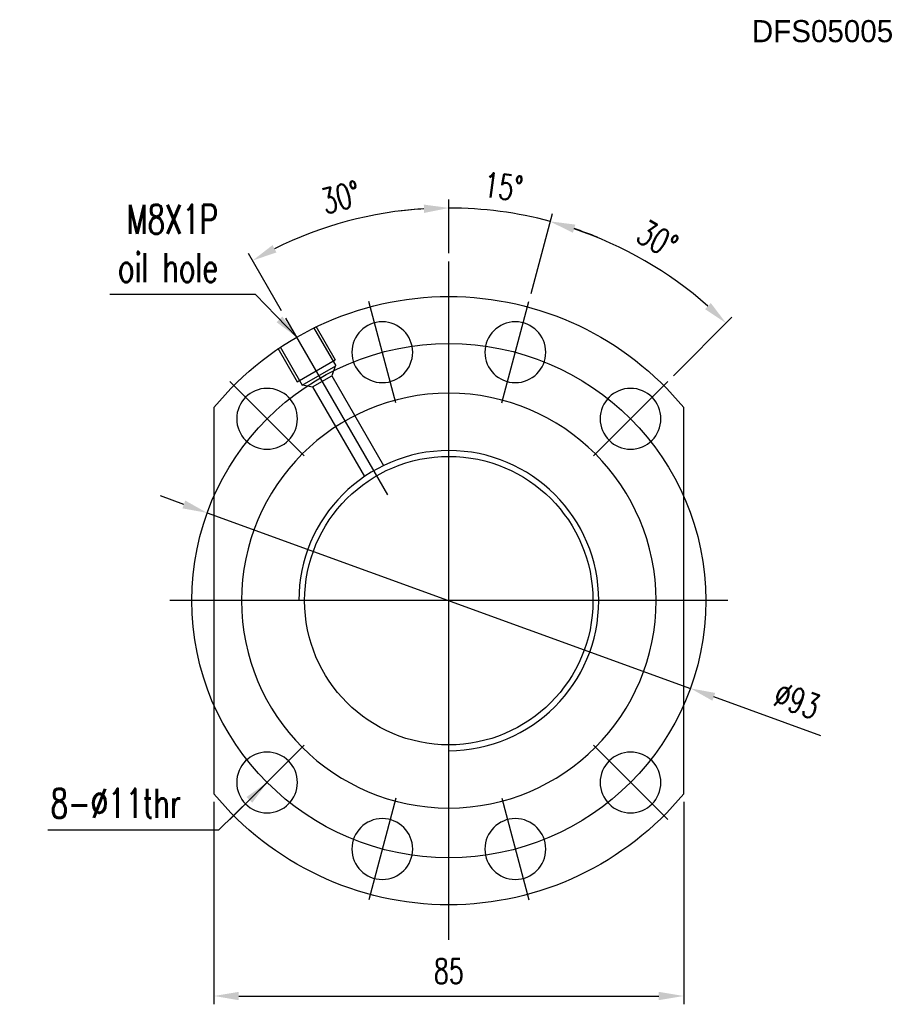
# Model space of a CAD drawing. Header units: inches. Extents: x -436 to 2114, y -375 to 994.
# Tile 1 of 49: x 63 to 220, y 98 to 276. Entities that reach past the tile are written whole.
import ezdxf

# ---------------------------------------------------------------- set-up
doc = ezdxf.new("R2010")
doc.units = ezdxf.units.IN
doc.header["$MEASUREMENT"] = 0
doc.layers.add('DIM', color=4, linetype='Continuous')
doc.styles.add('DIM-7', font='SIMPLEX.shx', dxfattribs={"width": 0.7, "bigfont": 'chineset.shx'})
doc.dimstyles.new('CNS', dxfattribs={"dimscale": 0.8, "dimtxt": 3, "dimasz": 3, "dimexe": 1, "dimexo": 1, "dimgap": 1.5, "dimtad": 1, "dimdsep": 46, "dimtxsty": 'DIM-7', "dimcen": 0.09, "dimclrd": 4, "dimclre": 4, "dimclrt": 4, "dimadec": 0, "dimazin": 2, "dimtfac": 1, "dimtmove": 0, "dimatfit": 3, "dimfxl": 1, "dimtvp": 0.971429, "dimtolj": 1, "dimarcsym": 0})

# ---------------------------------------------------------------- blocks, each defined once
blk = doc.blocks.new('salomechen')
at = {"layer": 'DIM', "color": 4, "insert": (137.9, 152.31), "char_height": 3, "attachment_point": 1, "style": 'DIM-7'}
blk.add_mtext('\\A1;', dxfattribs=at)
blk = doc.blocks.new('*D6')
at = {"layer": 'DEFPOINTS', "color": 0, "transparency": 16777216}
for p in [(97.68, 136.05), (182.68, 136.05), (182.68, 99.47)]:
    blk.add_point(p, dxfattribs=at)
at = {"layer": 'DIM', "color": 7, "lineweight": -2, "transparency": 16777216}
for p, q in [((97.68, 134.55), (97.68, 97.97)), ((182.68, 134.55), (182.68, 97.97)), ((102.18, 99.47), (178.18, 99.47))]:
    blk.add_line(p, q, dxfattribs=at)
at = {"layer": 'DIM', "color": 7, "transparency": 16777216}
for points in [[(102.18, 100.22), (102.18, 98.72), (97.68, 99.47)], [(178.18, 100.22), (178.18, 98.72), (182.68, 99.47)]]:
    blk.add_solid(points, dxfattribs=at)
at = {"layer": 'DIM', "color": 7, "transparency": 16777216, "insert": (140.18, 103.97), "char_height": 4.5, "attachment_point": 5, "style": 'DIM-7'}
blk.add_mtext('\\A1;85', dxfattribs=at)
blk = doc.blocks.new('*D7')
at = {"layer": 'DEFPOINTS', "color": 0, "transparency": 16777216}
for p in [(180.88, 229.08), (154.68, 225.05), (179.78, 210.56), (149.76, 206.7), (166.35, 197.12)]:
    blk.add_point(p, dxfattribs=at)
at = {"layer": 'DIM', "color": 7, "lineweight": -2, "transparency": 16777216}
for p, q in [((155.07, 226.5), (158.94, 240.94)), ((180.84, 211.62), (191.41, 222.19))]:
    blk.add_line(p, q, dxfattribs=at)
blk.add_arc((140.18, 170.96), 70.95, 48.6346, 71.3654, dxfattribs=at)
at = {"layer": 'DIM', "color": 7, "transparency": 16777216}
for points in [[(162.64, 237.47), (163.07, 238.91), (158.55, 239.49)], [(187.59, 224.76), (186.56, 223.66), (190.35, 221.13)]]:
    blk.add_solid(points, dxfattribs=at)
at = {"layer": 'DIM', "color": 7, "transparency": 16777216, "insert": (177.91, 236.3), "char_height": 4.5, "attachment_point": 5, "rotation": 330, "style": 'DIM-7'}
blk.add_mtext('\\A1;30°', dxfattribs=at)
blk = doc.blocks.new('*D8')
at = {"layer": 'DEFPOINTS', "color": 0, "transparency": 16777216}
for p in [(152.51, 240.87), (140.18, 232.31), (154.68, 225.05), (149.76, 206.7), (140.18, 109.61)]:
    blk.add_point(p, dxfattribs=at)
at = {"layer": 'DIM', "color": 7, "lineweight": -2, "transparency": 16777216}
for p, q in [((140.18, 233.81), (140.18, 243.45)), ((155.07, 226.5), (158.95, 240.98))]:
    blk.add_line(p, q, dxfattribs=at)
for start, end in [(93.6324, 97.2648), (75, 90), (67.7352, 71.3676)]:
    blk.add_arc((140.18, 170.96), 70.99, start, end, dxfattribs=at)
at = {"layer": 'DIM', "color": 7, "transparency": 16777216}
for points in [[(135.66, 242.56), (135.71, 241.06), (140.18, 241.95)], [(162.65, 237.51), (163.08, 238.95), (158.56, 239.53)]]:
    blk.add_solid(points, dxfattribs=at)
at = {"layer": 'DIM', "color": 7, "transparency": 16777216, "insert": (150.04, 245.81), "char_height": 4.5, "attachment_point": 5, "rotation": 352.5, "style": 'DIM-7'}
blk.add_mtext('\\A1;15°', dxfattribs=at)
blk = doc.blocks.new('*D9')
at = {"layer": 'DEFPOINTS', "color": 0, "transparency": 16777216}
for p in [(127.85, 240.89), (140.18, 232.31), (110.68, 222.05), (129.14, 190.08), (140.18, 109.61)]:
    blk.add_point(p, dxfattribs=at)
at = {"layer": 'DIM', "color": 7, "lineweight": -2, "transparency": 16777216}
for p, q in [((140.18, 233.81), (140.18, 243.47)), ((109.93, 223.35), (103.93, 233.75))]:
    blk.add_line(p, q, dxfattribs=at)
blk.add_arc((140.18, 170.96), 71.01, 93.6316, 116.3684, dxfattribs=at)
at = {"layer": 'DIM', "color": 7, "transparency": 16777216}
for points in [[(135.66, 242.57), (135.71, 241.07), (140.18, 241.97)], [(109, 233.92), (108.29, 235.24), (104.68, 232.45)]]:
    blk.add_solid(points, dxfattribs=at)
at = {"layer": 'DIM', "color": 7, "transparency": 16777216, "insert": (120.64, 243.89), "char_height": 4.5, "attachment_point": 5, "rotation": 15, "style": 'DIM-7'}
blk.add_mtext('\\A1;30°', dxfattribs=at)
blk = doc.blocks.new('*D12')
at = {"layer": 'DEFPOINTS', "color": 0, "transparency": 16777216}
for p in [(96.47, 186.82), (183.9, 155.1)]:
    blk.add_point(p, dxfattribs=at)
at = {"layer": 'DIM', "color": 7, "lineweight": -2, "transparency": 16777216}
for p, q in [((92.24, 188.35), (88.01, 189.89)), ((96.47, 186.82), (183.9, 155.1)), ((207.48, 146.54), (188.13, 153.57))]:
    blk.add_line(p, q, dxfattribs=at)
at = {"layer": 'DIM', "color": 7, "transparency": 16777216}
for points in [[(92.5, 189.06), (91.99, 187.65), (96.47, 186.82)], [(188.38, 154.27), (187.87, 152.86), (183.9, 155.1)]]:
    blk.add_solid(points, dxfattribs=at)
at = {"layer": 'DIM', "color": 7, "transparency": 16777216, "insert": (203.17, 152.89), "char_height": 4.5, "attachment_point": 5, "rotation": 340.0582, "style": 'DIM-7'}
blk.add_mtext('\\A1;∅93', dxfattribs=at)

msp = doc.modelspace()

# ---------------------------------------------------------------- linework, layer by layer
at = {"layer": 'DIM', "color": 7}
for p, q in [((140.184, 109.609), (140.184, 232.309)), ((130.608, 206.699), (125.69, 225.051)), ((149.76, 206.699), (154.678, 225.051)), ((129.144, 190.081), (110.684, 222.055)), ((115.715, 220.341), (119.715, 213.413)), ((116.148, 220.591), (119.648, 214.529)), ((109.22, 216.591), (112.72, 210.529)), ((109.653, 216.841), (113.653, 209.913)), ((112.72, 210.529), (119.648, 214.529)), ((113.653, 209.913), (119.715, 213.413)), ((119.628, 213.363), (119.016, 211.623)), ((114.021, 197.122), (100.586, 210.557)), ((115.552, 209.623), (119.016, 211.623)), ((119.016, 211.623), (128.388, 195.391)), ((166.347, 197.122), (179.782, 210.557)), ((113.739, 209.963), (115.552, 209.623)), ((115.552, 209.623), (124.924, 193.391)), ((97.684, 205.87), (97.684, 136.049)), ((182.684, 136.049), (182.684, 205.87)), ((190.684, 170.959), (89.684, 170.959)), ((140.184, 170.959), (140.184, 170.959)), ((114.021, 144.797), (100.586, 131.362)), ((166.347, 144.797), (179.782, 131.362)), ((130.608, 135.22), (125.69, 116.868)), ((149.76, 135.22), (154.678, 116.868))]:
    msp.add_line(p, q, dxfattribs=at)
at = {"layer": 'DIM', "color": 7, "extrusion": (0, 0, -1)}
for centre, radius in [((-128.149, 215.875), 5.5), ((-152.219, 215.875), 5.5), ((-107.303, 203.84), 5.5), ((-140.184, 170.959), 37.5), ((-173.064, 203.84), 5.5), ((-107.303, 138.079), 5.5), ((-173.064, 138.079), 5.5), ((-128.149, 126.044), 5.5), ((-152.219, 126.044), 5.5)]:
    msp.add_circle(centre, radius, dxfattribs=at)
at = {"layer": 'DIM', "color": 7}
for radius in [46.5, 26.08]:
    msp.add_circle((140.184, 170.959), radius, dxfattribs=at)
at = {"layer": 'DIM', "color": 7, "extrusion": (0, 0, -1)}
for start, end in [(39.40057, 140.59943), (219.40057, 320.59943)]:
    msp.add_arc((-140.184, 170.959), 55, start, end, dxfattribs=at)
at = {"layer": 'DIM', "color": 7}
msp.add_arc((140.184, 170.959), 27.13, 270, 180, dxfattribs=at)

# ---------------------------------------------------------------- block references
msp.add_blockref('salomechen', (0, 0))

# ---------------------------------------------------------------- texts
at = {"layer": 'DIM', "color": 0, "insert": (195.009, 275.932), "char_height": 4, "width": 53.23888, "attachment_point": 1}
msp.add_mtext('DFS05005', dxfattribs=at)
at = {"layer": 'DIM', "color": 7, "char_height": 5.25, "attachment_point": 9, "style": 'DIM-7'}
for s, insert in [('\\A1;M8X1P\\Poil hole', (98.441, 228.554)), ('8-%%c11thr', (91.767, 131.69))]:
    msp.add_mtext(s, dxfattribs=dict(at, insert=insert))

# ---------------------------------------------------------------- dimensions: what is measured, and where the dimension line sits
at = {"layer": 'DIM', "color": 7}
for base, line1, line2, picture, middle in [((152.512, 240.874), ((149.76, 206.699), (154.678, 225.051)), ((140.184, 109.609), (140.184, 232.309)), '*D8', (150.038, 245.807)), ((127.854, 240.888), ((140.184, 109.609), (140.184, 232.309)), ((129.144, 190.081), (110.684, 222.055)), '*D9', (120.641, 243.894)), ((180.88, 229.079), ((166.347, 197.122), (179.782, 210.557)), ((149.76, 206.699), (154.678, 225.051)), '*D7', (177.909, 236.302))]:
    dim = msp.add_angular_dim_2l(base=base, line1=line1, line2=line2, dimstyle='CNS', override={"dimscale": 1.5, "dimclrd": 7, "dimclre": 7, "dimclrt": 7}, dxfattribs=at)
    dim.commit()
    dim.dimension.update_dxf_attribs({"geometry": picture, "text_midpoint": middle})
dim = msp.add_diameter_dim_2p(p1=(96.472, 186.819), p2=(183.896, 155.1), dimstyle='CNS', override={"dimscale": 1.5, "dimclrd": 7, "dimclre": 7, "dimclrt": 7}, dxfattribs=at)
dim.commit()
dim.dimension.update_dxf_attribs({"geometry": '*D12', "text_midpoint": (201.633, 148.664), "dimtype": 163})
dim = msp.add_linear_dim(base=(182.684, 99.469), p1=(97.684, 136.049), p2=(182.684, 136.049), dimstyle='CNS', override={"dimscale": 1.5, "dimclrd": 7, "dimclre": 7, "dimclrt": 7}, dxfattribs=at)
dim.commit()
dim.dimension.update_dxf_attribs({"geometry": '*D6', "text_midpoint": (140.184, 103.969)})

# ---------------------------------------------------------------- leaders
at = {"layer": 'DIM', "color": 7, "annotation_type": 0, "has_hookline": 1, "hookline_direction": 1}
for points, text_width in [([(112.684, 218.591), (105.191, 226.304), (100.691, 226.304)], 19.6), ([(107.303, 138.079), (98.517, 129.44), (94.017, 129.44)], 24.15)]:
    msp.add_leader(points, dimstyle='CNS', override={"dimscale": 1.5, "dimclrd": 7, "dimclre": 7, "dimclrt": 7}, dxfattribs=dict(at, text_width=text_width))

doc.saveas('drawing.dxf')
